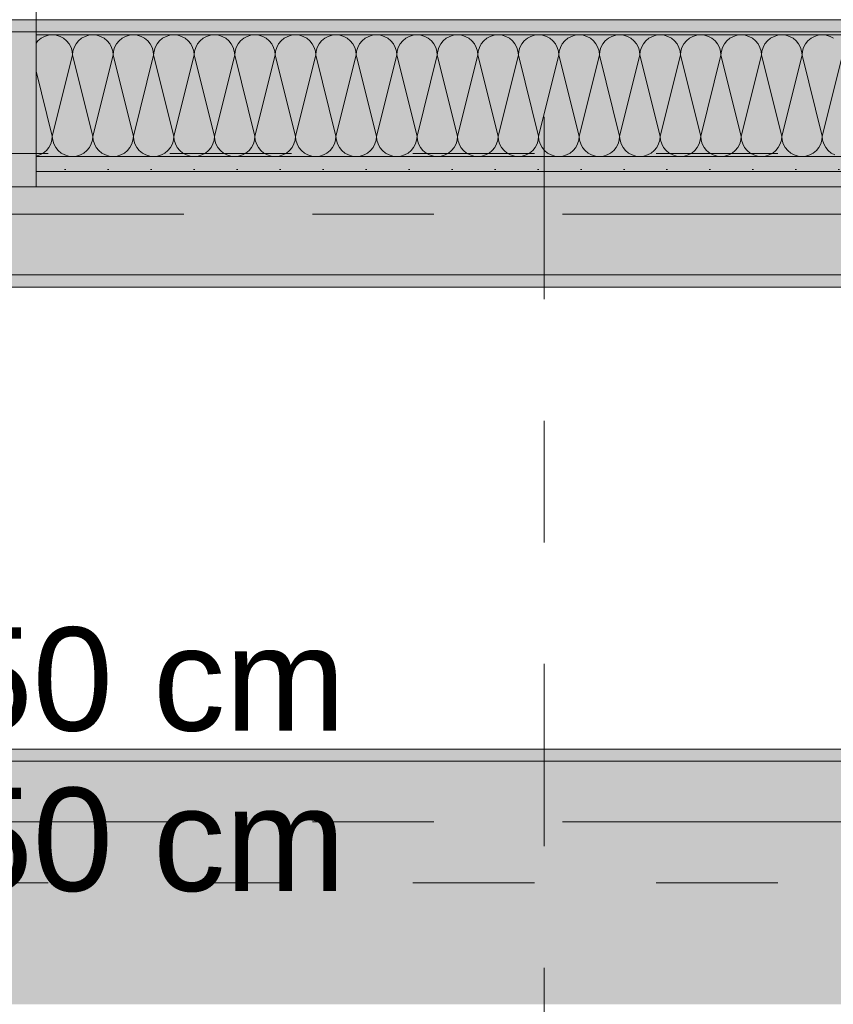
# Model space of a CAD drawing. Header units: metres. Extents: x -3.6 to 85.2, y -11 to 16.8.
# Tile 85 of 256: x 10.056 to 10.726, y 5.2 to 6.01. Entities that reach past the tile are written whole.
import ezdxf

# ---------------------------------------------------------------- set-up
doc = ezdxf.new("R2010")
doc.units = ezdxf.units.M
doc.header["$MEASUREMENT"] = 0
for name, pattern in [('Achse', [0.2, 0.1, -0.05, 0, -0.05]), ('Schnittlinie', [0.3, 0.15, -0.075, 0, -0.075]), ('Strichlinie doppelt', [0.546806, 0.264583, -0.105833, 0.070556, -0.105833])]:
    doc.linetypes.add(name, pattern=pattern)
for name, color, linetype in [('201a - Marker.Schnitt - optisch Grundriss', 7, 'Continuous'), ('451 - Universal.Achsen Raster', 7, 'Continuous'), ('608 - Struktur.Träger', 7, 'Continuous'), ('Neubau_154 - Bemaßung_ Beschriftung.Ausbau - Deckenspiegel', 7, 'Continuous'), ('Neubau_606 - Struktur.Wand Innen Ausbau', 7, 'Continuous'), ('Neubau_653 - Abdeckung.TB Verkofferung', 7, 'Continuous')]:
    doc.layers.add(name, color=color, linetype=linetype)
doc.styles.add('ERSTELLTER_STIL_2', font='txt')
doc.dimstyles.new('ERSTELLTER_STIL__5', dxfattribs={"dimtxt": 0.18, "dimasz": 0.02736, "dimexe": 0.18, "dimexo": 0.0625, "dimgap": 0, "dimtad": 0, "dimtih": 1, "dimtoh": 1, "dimdec": 4, "dimzin": 0, "dimdsep": 46, "dimcen": 0.09, "dimadec": 0, "dimazin": 0, "dimtfac": 1, "dimtdec": 4, "dimtmove": 0, "dimatfit": 3, "dimldrblk": 'ARROWHEAD_11', "dimfxl": 1, "dimtolj": 1, "dimtzin": 0, "dimarcsym": 0})
pattern_1 = [(45, (0, 0), (-0.01767767, 0.01767767), [0, -0.025])]
pattern_2 = [(45, (0, 0), (-0.08485281, 0.08485281), []), (45, (-0.04243, 0.04243), (-0.08485281, 0.08485281), [0.09, -0.03])]

# ---------------------------------------------------------------- blocks, each defined once
blk = doc.blocks.new('*X25')
at = {"layer": 'Neubau_606 - Struktur.Wand Innen Ausbau', "color": 7, "linetype": 'Continuous', "lineweight": 5}
for p, q in [((10.07407, 5.99467), (10.07155, 5.9926)), ((10.07696, 5.99621), (10.07407, 5.99467)), ((10.08008, 5.99716), (10.07696, 5.99621)), ((10.08333, 5.99748), (10.08008, 5.99716)), ((10.08658, 5.99716), (10.08333, 5.99748)), ((10.08971, 5.99621), (10.08658, 5.99716)), ((10.09259, 5.99467), (10.08971, 5.99621)), ((10.09512, 5.9926), (10.09259, 5.99467)), ((10.10741, 5.99467), (10.10488, 5.9926)), ((10.11029, 5.99621), (10.10741, 5.99467)), ((10.11342, 5.99716), (10.11029, 5.99621)), ((10.11667, 5.99748), (10.11342, 5.99716)), ((10.11992, 5.99716), (10.11667, 5.99748)), ((10.12304, 5.99621), (10.11992, 5.99716)), ((10.12593, 5.99467), (10.12304, 5.99621)), ((10.12845, 5.9926), (10.12593, 5.99467)), ((10.14074, 5.99467), (10.13821, 5.9926)), ((10.14362, 5.99621), (10.14074, 5.99467)), ((10.14675, 5.99716), (10.14362, 5.99621)), ((10.15, 5.99748), (10.14675, 5.99716)), ((10.15325, 5.99716), (10.15, 5.99748)), ((10.15638, 5.99621), (10.15325, 5.99716)), ((10.15926, 5.99467), (10.15638, 5.99621)), ((10.16179, 5.9926), (10.15926, 5.99467)), ((10.17407, 5.99467), (10.17155, 5.9926)), ((10.17696, 5.99621), (10.17407, 5.99467)), ((10.18008, 5.99716), (10.17696, 5.99621)), ((10.18333, 5.99748), (10.18008, 5.99716)), ((10.18658, 5.99716), (10.18333, 5.99748)), ((10.18971, 5.99621), (10.18658, 5.99716)), ((10.19259, 5.99467), (10.18971, 5.99621)), ((10.19512, 5.9926), (10.19259, 5.99467)), ((10.20741, 5.99467), (10.20488, 5.9926)), ((10.21029, 5.99621), (10.20741, 5.99467)), ((10.21342, 5.99716), (10.21029, 5.99621)), ((10.21667, 5.99748), (10.21342, 5.99716)), ((10.21992, 5.99716), (10.21667, 5.99748)), ((10.22304, 5.99621), (10.21992, 5.99716)), ((10.22593, 5.99467), (10.22304, 5.99621)), ((10.22845, 5.9926), (10.22593, 5.99467)), ((10.24074, 5.99467), (10.23821, 5.9926)), ((10.24362, 5.99621), (10.24074, 5.99467)), ((10.24675, 5.99716), (10.24362, 5.99621)), ((10.25, 5.99748), (10.24675, 5.99716)), ((10.25325, 5.99716), (10.25, 5.99748)), ((10.25638, 5.99621), (10.25325, 5.99716)), ((10.25926, 5.99467), (10.25638, 5.99621)), ((10.26179, 5.9926), (10.25926, 5.99467)), ((10.27407, 5.99467), (10.27155, 5.9926)), ((10.27696, 5.99621), (10.27407, 5.99467)), ((10.28008, 5.99716), (10.27696, 5.99621)), ((10.28333, 5.99748), (10.28008, 5.99716)), ((10.28658, 5.99716), (10.28333, 5.99748)), ((10.28971, 5.99621), (10.28658, 5.99716)), ((10.29259, 5.99467), (10.28971, 5.99621)), ((10.29512, 5.9926), (10.29259, 5.99467)), ((10.30741, 5.99467), (10.30488, 5.9926)), ((10.31029, 5.99621), (10.30741, 5.99467)), ((10.31342, 5.99716), (10.31029, 5.99621)), ((10.31667, 5.99748), (10.31342, 5.99716)), ((10.31992, 5.99716), (10.31667, 5.99748)), ((10.32304, 5.99621), (10.31992, 5.99716)), ((10.32593, 5.99467), (10.32304, 5.99621)), ((10.32845, 5.9926), (10.32593, 5.99467)), ((10.34074, 5.99467), (10.33821, 5.9926)), ((10.34362, 5.99621), (10.34074, 5.99467)), ((10.34675, 5.99716), (10.34362, 5.99621)), ((10.35, 5.99748), (10.34675, 5.99716)), ((10.35325, 5.99716), (10.35, 5.99748)), ((10.35638, 5.99621), (10.35325, 5.99716)), ((10.35926, 5.99467), (10.35638, 5.99621)), ((10.36179, 5.9926), (10.35926, 5.99467)), ((10.37407, 5.99467), (10.37155, 5.9926)), ((10.37696, 5.99621), (10.37407, 5.99467)), ((10.38008, 5.99716), (10.37696, 5.99621)), ((10.38333, 5.99748), (10.38008, 5.99716)), ((10.38658, 5.99716), (10.38333, 5.99748)), ((10.38971, 5.99621), (10.38658, 5.99716)), ((10.39259, 5.99467), (10.38971, 5.99621)), ((10.39512, 5.9926), (10.39259, 5.99467)), ((10.40741, 5.99467), (10.40488, 5.9926)), ((10.41029, 5.99621), (10.40741, 5.99467)), ((10.41342, 5.99716), (10.41029, 5.99621)), ((10.41667, 5.99748), (10.41342, 5.99716)), ((10.41992, 5.99716), (10.41667, 5.99748)), ((10.42304, 5.99621), (10.41992, 5.99716)), ((10.42593, 5.99467), (10.42304, 5.99621)), ((10.42845, 5.9926), (10.42593, 5.99467)), ((10.44074, 5.99467), (10.43821, 5.9926)), ((10.44362, 5.99621), (10.44074, 5.99467)), ((10.44675, 5.99716), (10.44362, 5.99621)), ((10.45, 5.99748), (10.44675, 5.99716)), ((10.45325, 5.99716), (10.45, 5.99748)), ((10.45638, 5.99621), (10.45325, 5.99716)), ((10.45926, 5.99467), (10.45638, 5.99621)), ((10.46179, 5.9926), (10.45926, 5.99467)), ((10.47407, 5.99467), (10.47155, 5.9926)), ((10.47696, 5.99621), (10.47407, 5.99467)), ((10.48008, 5.99716), (10.47696, 5.99621)), ((10.48333, 5.99748), (10.48008, 5.99716)), ((10.48658, 5.99716), (10.48333, 5.99748)), ((10.48971, 5.99621), (10.48658, 5.99716)), ((10.49259, 5.99467), (10.48971, 5.99621)), ((10.49512, 5.9926), (10.49259, 5.99467)), ((10.50741, 5.99467), (10.50488, 5.9926)), ((10.51029, 5.99621), (10.50741, 5.99467)), ((10.51342, 5.99716), (10.51029, 5.99621)), ((10.51667, 5.99748), (10.51342, 5.99716)), ((10.51992, 5.99716), (10.51667, 5.99748)), ((10.52304, 5.99621), (10.51992, 5.99716)), ((10.52593, 5.99467), (10.52304, 5.99621)), ((10.52845, 5.9926), (10.52593, 5.99467)), ((10.54074, 5.99467), (10.53821, 5.9926)), ((10.54362, 5.99621), (10.54074, 5.99467)), ((10.54675, 5.99716), (10.54362, 5.99621)), ((10.55, 5.99748), (10.54675, 5.99716)), ((10.55325, 5.99716), (10.55, 5.99748)), ((10.55638, 5.99621), (10.55325, 5.99716)), ((10.55926, 5.99467), (10.55638, 5.99621)), ((10.56179, 5.9926), (10.55926, 5.99467)), ((10.57407, 5.99467), (10.57155, 5.9926)), ((10.57696, 5.99621), (10.57407, 5.99467)), ((10.58008, 5.99716), (10.57696, 5.99621)), ((10.58333, 5.99748), (10.58008, 5.99716)), ((10.58658, 5.99716), (10.58333, 5.99748)), ((10.58971, 5.99621), (10.58658, 5.99716)), ((10.59259, 5.99467), (10.58971, 5.99621)), ((10.59512, 5.9926), (10.59259, 5.99467)), ((10.60741, 5.99467), (10.60488, 5.9926)), ((10.61029, 5.99621), (10.60741, 5.99467)), ((10.61342, 5.99716), (10.61029, 5.99621)), ((10.61667, 5.99748), (10.61342, 5.99716)), ((10.61992, 5.99716), (10.61667, 5.99748)), ((10.62304, 5.99621), (10.61992, 5.99716)), ((10.62593, 5.99467), (10.62304, 5.99621)), ((10.62845, 5.9926), (10.62593, 5.99467)), ((10.64074, 5.99467), (10.63821, 5.9926)), ((10.64362, 5.99621), (10.64074, 5.99467)), ((10.64675, 5.99716), (10.64362, 5.99621)), ((10.65, 5.99748), (10.64675, 5.99716)), ((10.65325, 5.99716), (10.65, 5.99748)), ((10.65638, 5.99621), (10.65325, 5.99716)), ((10.65926, 5.99467), (10.65638, 5.99621)), ((10.66179, 5.9926), (10.65926, 5.99467)), ((10.67407, 5.99467), (10.67155, 5.9926)), ((10.67696, 5.99621), (10.67407, 5.99467)), ((10.68008, 5.99716), (10.67696, 5.99621)), ((10.68333, 5.99748), (10.68008, 5.99716)), ((10.68658, 5.99716), (10.68333, 5.99748)), ((10.68971, 5.99621), (10.68658, 5.99716)), ((10.69259, 5.99467), (10.68971, 5.99621)), ((10.69512, 5.9926), (10.69259, 5.99467)), ((10.70741, 5.99467), (10.70488, 5.9926)), ((10.71029, 5.99621), (10.70741, 5.99467)), ((10.71342, 5.99716), (10.71029, 5.99621)), ((10.71667, 5.99748), (10.71342, 5.99716)), ((10.71992, 5.99716), (10.71667, 5.99748)), ((10.72304, 5.99621), (10.71992, 5.99716)), ((10.72593, 5.99467), (10.72304, 5.99621)), ((10.07155, 5.9926), (10.06999, 5.9907)), ((10.09719, 5.99008), (10.09512, 5.9926)), ((10.09873, 5.98719), (10.09719, 5.99008)), ((10.09968, 5.98407), (10.09873, 5.98719)), ((10.10127, 5.98719), (10.10032, 5.98407)), ((10.10281, 5.99008), (10.10127, 5.98719)), ((10.10488, 5.9926), (10.10281, 5.99008)), ((10.13052, 5.99008), (10.12845, 5.9926)), ((10.13206, 5.98719), (10.13052, 5.99008)), ((10.13301, 5.98407), (10.13206, 5.98719)), ((10.1346, 5.98719), (10.13365, 5.98407)), ((10.13614, 5.99008), (10.1346, 5.98719)), ((10.13821, 5.9926), (10.13614, 5.99008)), ((10.16386, 5.99008), (10.16179, 5.9926)), ((10.1654, 5.98719), (10.16386, 5.99008)), ((10.16635, 5.98407), (10.1654, 5.98719)), ((10.16794, 5.98719), (10.16699, 5.98407)), ((10.16948, 5.99008), (10.16794, 5.98719)), ((10.17155, 5.9926), (10.16948, 5.99008)), ((10.19719, 5.99008), (10.19512, 5.9926)), ((10.19873, 5.98719), (10.19719, 5.99008)), ((10.19968, 5.98407), (10.19873, 5.98719)), ((10.20127, 5.98719), (10.20032, 5.98407)), ((10.20281, 5.99008), (10.20127, 5.98719)), ((10.20488, 5.9926), (10.20281, 5.99008)), ((10.23052, 5.99008), (10.22845, 5.9926)), ((10.23206, 5.98719), (10.23052, 5.99008)), ((10.23301, 5.98407), (10.23206, 5.98719)), ((10.2346, 5.98719), (10.23365, 5.98407)), ((10.23614, 5.99008), (10.2346, 5.98719)), ((10.23821, 5.9926), (10.23614, 5.99008)), ((10.26386, 5.99008), (10.26179, 5.9926)), ((10.2654, 5.98719), (10.26386, 5.99008)), ((10.26635, 5.98407), (10.2654, 5.98719)), ((10.26794, 5.98719), (10.26699, 5.98407)), ((10.26948, 5.99008), (10.26794, 5.98719)), ((10.27155, 5.9926), (10.26948, 5.99008)), ((10.29719, 5.99008), (10.29512, 5.9926)), ((10.29873, 5.98719), (10.29719, 5.99008)), ((10.29968, 5.98407), (10.29873, 5.98719)), ((10.30127, 5.98719), (10.30032, 5.98407)), ((10.30281, 5.99008), (10.30127, 5.98719)), ((10.30488, 5.9926), (10.30281, 5.99008)), ((10.33052, 5.99008), (10.32845, 5.9926)), ((10.33206, 5.98719), (10.33052, 5.99008)), ((10.33301, 5.98407), (10.33206, 5.98719)), ((10.3346, 5.98719), (10.33365, 5.98407)), ((10.33614, 5.99008), (10.3346, 5.98719)), ((10.33821, 5.9926), (10.33614, 5.99008)), ((10.36386, 5.99008), (10.36179, 5.9926)), ((10.3654, 5.98719), (10.36386, 5.99008)), ((10.36635, 5.98407), (10.3654, 5.98719)), ((10.36794, 5.98719), (10.36699, 5.98407)), ((10.36948, 5.99008), (10.36794, 5.98719)), ((10.37155, 5.9926), (10.36948, 5.99008)), ((10.39719, 5.99008), (10.39512, 5.9926)), ((10.39873, 5.98719), (10.39719, 5.99008)), ((10.39968, 5.98407), (10.39873, 5.98719)), ((10.40127, 5.98719), (10.40032, 5.98407)), ((10.40281, 5.99008), (10.40127, 5.98719)), ((10.40488, 5.9926), (10.40281, 5.99008)), ((10.43052, 5.99008), (10.42845, 5.9926)), ((10.43206, 5.98719), (10.43052, 5.99008)), ((10.43301, 5.98407), (10.43206, 5.98719)), ((10.4346, 5.98719), (10.43365, 5.98407)), ((10.43614, 5.99008), (10.4346, 5.98719)), ((10.43821, 5.9926), (10.43614, 5.99008)), ((10.46386, 5.99008), (10.46179, 5.9926)), ((10.4654, 5.98719), (10.46386, 5.99008)), ((10.46635, 5.98407), (10.4654, 5.98719)), ((10.46794, 5.98719), (10.46699, 5.98407)), ((10.46948, 5.99008), (10.46794, 5.98719)), ((10.47155, 5.9926), (10.46948, 5.99008)), ((10.49719, 5.99008), (10.49512, 5.9926)), ((10.49873, 5.98719), (10.49719, 5.99008)), ((10.49968, 5.98407), (10.49873, 5.98719)), ((10.50127, 5.98719), (10.50032, 5.98407)), ((10.50281, 5.99008), (10.50127, 5.98719)), ((10.50488, 5.9926), (10.50281, 5.99008)), ((10.53052, 5.99008), (10.52845, 5.9926)), ((10.53206, 5.98719), (10.53052, 5.99008)), ((10.53301, 5.98407), (10.53206, 5.98719)), ((10.5346, 5.98719), (10.53365, 5.98407)), ((10.53614, 5.99008), (10.5346, 5.98719)), ((10.53821, 5.9926), (10.53614, 5.99008)), ((10.56386, 5.99008), (10.56179, 5.9926)), ((10.5654, 5.98719), (10.56386, 5.99008)), ((10.56635, 5.98407), (10.5654, 5.98719)), ((10.56794, 5.98719), (10.56699, 5.98407)), ((10.56948, 5.99008), (10.56794, 5.98719)), ((10.57155, 5.9926), (10.56948, 5.99008)), ((10.59719, 5.99008), (10.59512, 5.9926)), ((10.59873, 5.98719), (10.59719, 5.99008)), ((10.59968, 5.98407), (10.59873, 5.98719)), ((10.60127, 5.98719), (10.60032, 5.98407)), ((10.60281, 5.99008), (10.60127, 5.98719)), ((10.60488, 5.9926), (10.60281, 5.99008)), ((10.63052, 5.99008), (10.62845, 5.9926)), ((10.63206, 5.98719), (10.63052, 5.99008)), ((10.63301, 5.98407), (10.63206, 5.98719)), ((10.6346, 5.98719), (10.63365, 5.98407)), ((10.63614, 5.99008), (10.6346, 5.98719)), ((10.63821, 5.9926), (10.63614, 5.99008)), ((10.66386, 5.99008), (10.66179, 5.9926)), ((10.6654, 5.98719), (10.66386, 5.99008)), ((10.66635, 5.98407), (10.6654, 5.98719)), ((10.66794, 5.98719), (10.66699, 5.98407)), ((10.66948, 5.99008), (10.66794, 5.98719)), ((10.67155, 5.9926), (10.66948, 5.99008)), ((10.69719, 5.99008), (10.69512, 5.9926)), ((10.69873, 5.98719), (10.69719, 5.99008)), ((10.69968, 5.98407), (10.69873, 5.98719)), ((10.70127, 5.98719), (10.70032, 5.98407)), ((10.70281, 5.99008), (10.70127, 5.98719)), ((10.70488, 5.9926), (10.70281, 5.99008)), ((10.1, 5.98082), (10.08333, 5.91415)), ((10.1, 5.98082), (10.09968, 5.98407)), ((10.10032, 5.98407), (10.1, 5.98082)), ((10.1, 5.98082), (10.11667, 5.91415)), ((10.13333, 5.98082), (10.11667, 5.91415)), ((10.13333, 5.98082), (10.13301, 5.98407)), ((10.13365, 5.98407), (10.13333, 5.98082)), ((10.13333, 5.98082), (10.15, 5.91415)), ((10.16667, 5.98082), (10.15, 5.91415)), ((10.16667, 5.98082), (10.16635, 5.98407)), ((10.16699, 5.98407), (10.16667, 5.98082)), ((10.16667, 5.98082), (10.18333, 5.91415)), ((10.2, 5.98082), (10.18333, 5.91415)), ((10.2, 5.98082), (10.19968, 5.98407)), ((10.20032, 5.98407), (10.2, 5.98082)), ((10.2, 5.98082), (10.21667, 5.91415)), ((10.23333, 5.98082), (10.21667, 5.91415)), ((10.23333, 5.98082), (10.23301, 5.98407)), ((10.23365, 5.98407), (10.23333, 5.98082)), ((10.23333, 5.98082), (10.25, 5.91415)), ((10.26667, 5.98082), (10.25, 5.91415)), ((10.26667, 5.98082), (10.26635, 5.98407)), ((10.26699, 5.98407), (10.26667, 5.98082)), ((10.26667, 5.98082), (10.28333, 5.91415)), ((10.3, 5.98082), (10.28333, 5.91415)), ((10.3, 5.98082), (10.29968, 5.98407)), ((10.30032, 5.98407), (10.3, 5.98082)), ((10.3, 5.98082), (10.31667, 5.91415)), ((10.33333, 5.98082), (10.31667, 5.91415)), ((10.33333, 5.98082), (10.33301, 5.98407)), ((10.33365, 5.98407), (10.33333, 5.98082)), ((10.33333, 5.98082), (10.35, 5.91415)), ((10.36667, 5.98082), (10.35, 5.91415)), ((10.36667, 5.98082), (10.36635, 5.98407)), ((10.36699, 5.98407), (10.36667, 5.98082)), ((10.36667, 5.98082), (10.38333, 5.91415)), ((10.4, 5.98082), (10.38333, 5.91415)), ((10.4, 5.98082), (10.39968, 5.98407)), ((10.40032, 5.98407), (10.4, 5.98082)), ((10.4, 5.98082), (10.41667, 5.91415)), ((10.43333, 5.98082), (10.41667, 5.91415)), ((10.43333, 5.98082), (10.43301, 5.98407)), ((10.43365, 5.98407), (10.43333, 5.98082)), ((10.43333, 5.98082), (10.45, 5.91415)), ((10.46667, 5.98082), (10.45, 5.91415)), ((10.46667, 5.98082), (10.46635, 5.98407)), ((10.46699, 5.98407), (10.46667, 5.98082)), ((10.46667, 5.98082), (10.48333, 5.91415)), ((10.5, 5.98082), (10.48333, 5.91415)), ((10.5, 5.98082), (10.49968, 5.98407)), ((10.50032, 5.98407), (10.5, 5.98082)), ((10.5, 5.98082), (10.51667, 5.91415)), ((10.53333, 5.98082), (10.51667, 5.91415)), ((10.53333, 5.98082), (10.53301, 5.98407)), ((10.53365, 5.98407), (10.53333, 5.98082)), ((10.53333, 5.98082), (10.55, 5.91415)), ((10.56667, 5.98082), (10.55, 5.91415)), ((10.56667, 5.98082), (10.56635, 5.98407)), ((10.56699, 5.98407), (10.56667, 5.98082)), ((10.56667, 5.98082), (10.58333, 5.91415)), ((10.6, 5.98082), (10.58333, 5.91415)), ((10.6, 5.98082), (10.59968, 5.98407)), ((10.60032, 5.98407), (10.6, 5.98082)), ((10.6, 5.98082), (10.61667, 5.91415)), ((10.63333, 5.98082), (10.61667, 5.91415)), ((10.63333, 5.98082), (10.63301, 5.98407)), ((10.63365, 5.98407), (10.63333, 5.98082)), ((10.63333, 5.98082), (10.65, 5.91415)), ((10.66667, 5.98082), (10.65, 5.91415)), ((10.66667, 5.98082), (10.66635, 5.98407)), ((10.66699, 5.98407), (10.66667, 5.98082)), ((10.66667, 5.98082), (10.68333, 5.91415)), ((10.7, 5.98082), (10.68333, 5.91415)), ((10.7, 5.98082), (10.69968, 5.98407)), ((10.70032, 5.98407), (10.7, 5.98082)), ((10.7, 5.98082), (10.71667, 5.91415)), ((10.73333, 5.98082), (10.71667, 5.91415)), ((10.06999, 5.96753), (10.08333, 5.91415)), ((10.08301, 5.9109), (10.08333, 5.91415)), ((10.08333, 5.91415), (10.08365, 5.9109)), ((10.11635, 5.9109), (10.11667, 5.91415)), ((10.11667, 5.91415), (10.11699, 5.9109)), ((10.14968, 5.9109), (10.15, 5.91415)), ((10.15, 5.91415), (10.15032, 5.9109)), ((10.18301, 5.9109), (10.18333, 5.91415)), ((10.18333, 5.91415), (10.18365, 5.9109)), ((10.21635, 5.9109), (10.21667, 5.91415)), ((10.21667, 5.91415), (10.21699, 5.9109)), ((10.24968, 5.9109), (10.25, 5.91415)), ((10.25, 5.91415), (10.25032, 5.9109)), ((10.28301, 5.9109), (10.28333, 5.91415)), ((10.28333, 5.91415), (10.28365, 5.9109)), ((10.31635, 5.9109), (10.31667, 5.91415)), ((10.31667, 5.91415), (10.31699, 5.9109)), ((10.34968, 5.9109), (10.35, 5.91415)), ((10.35, 5.91415), (10.35032, 5.9109)), ((10.38301, 5.9109), (10.38333, 5.91415)), ((10.38333, 5.91415), (10.38365, 5.9109)), ((10.41635, 5.9109), (10.41667, 5.91415)), ((10.41667, 5.91415), (10.41699, 5.9109)), ((10.44968, 5.9109), (10.45, 5.91415)), ((10.45, 5.91415), (10.45032, 5.9109)), ((10.48301, 5.9109), (10.48333, 5.91415)), ((10.48333, 5.91415), (10.48365, 5.9109)), ((10.51635, 5.9109), (10.51667, 5.91415)), ((10.51667, 5.91415), (10.51699, 5.9109)), ((10.54968, 5.9109), (10.55, 5.91415)), ((10.55, 5.91415), (10.55032, 5.9109)), ((10.58301, 5.9109), (10.58333, 5.91415)), ((10.58333, 5.91415), (10.58365, 5.9109)), ((10.61635, 5.9109), (10.61667, 5.91415)), ((10.61667, 5.91415), (10.61699, 5.9109)), ((10.64968, 5.9109), (10.65, 5.91415)), ((10.65, 5.91415), (10.65032, 5.9109)), ((10.68301, 5.9109), (10.68333, 5.91415)), ((10.68333, 5.91415), (10.68365, 5.9109)), ((10.71635, 5.9109), (10.71667, 5.91415)), ((10.71667, 5.91415), (10.71699, 5.9109)), ((10.08052, 5.90489), (10.08206, 5.90777)), ((10.08206, 5.90777), (10.08301, 5.9109)), ((10.08365, 5.9109), (10.0846, 5.90777)), ((10.0846, 5.90777), (10.08614, 5.90489)), ((10.11386, 5.90489), (10.1154, 5.90777)), ((10.1154, 5.90777), (10.11635, 5.9109)), ((10.11699, 5.9109), (10.11794, 5.90777)), ((10.11794, 5.90777), (10.11948, 5.90489)), ((10.14719, 5.90489), (10.14873, 5.90777)), ((10.14873, 5.90777), (10.14968, 5.9109)), ((10.15032, 5.9109), (10.15127, 5.90777)), ((10.15127, 5.90777), (10.15281, 5.90489)), ((10.18052, 5.90489), (10.18206, 5.90777)), ((10.18206, 5.90777), (10.18301, 5.9109)), ((10.18365, 5.9109), (10.1846, 5.90777)), ((10.1846, 5.90777), (10.18614, 5.90489)), ((10.21386, 5.90489), (10.2154, 5.90777)), ((10.2154, 5.90777), (10.21635, 5.9109)), ((10.21699, 5.9109), (10.21794, 5.90777)), ((10.21794, 5.90777), (10.21948, 5.90489)), ((10.24719, 5.90489), (10.24873, 5.90777)), ((10.24873, 5.90777), (10.24968, 5.9109)), ((10.25032, 5.9109), (10.25127, 5.90777)), ((10.25127, 5.90777), (10.25281, 5.90489)), ((10.28052, 5.90489), (10.28206, 5.90777)), ((10.28206, 5.90777), (10.28301, 5.9109)), ((10.28365, 5.9109), (10.2846, 5.90777)), ((10.2846, 5.90777), (10.28614, 5.90489)), ((10.31386, 5.90489), (10.3154, 5.90777)), ((10.3154, 5.90777), (10.31635, 5.9109)), ((10.31699, 5.9109), (10.31794, 5.90777)), ((10.31794, 5.90777), (10.31948, 5.90489)), ((10.34719, 5.90489), (10.34873, 5.90777)), ((10.34873, 5.90777), (10.34968, 5.9109)), ((10.35032, 5.9109), (10.35127, 5.90777)), ((10.35127, 5.90777), (10.35281, 5.90489)), ((10.38052, 5.90489), (10.38206, 5.90777)), ((10.38206, 5.90777), (10.38301, 5.9109)), ((10.38365, 5.9109), (10.3846, 5.90777)), ((10.3846, 5.90777), (10.38614, 5.90489)), ((10.41386, 5.90489), (10.4154, 5.90777)), ((10.4154, 5.90777), (10.41635, 5.9109)), ((10.41699, 5.9109), (10.41794, 5.90777)), ((10.41794, 5.90777), (10.41948, 5.90489)), ((10.44719, 5.90489), (10.44873, 5.90777)), ((10.44873, 5.90777), (10.44968, 5.9109)), ((10.45032, 5.9109), (10.45127, 5.90777)), ((10.45127, 5.90777), (10.45281, 5.90489)), ((10.48052, 5.90489), (10.48206, 5.90777)), ((10.48206, 5.90777), (10.48301, 5.9109)), ((10.48365, 5.9109), (10.4846, 5.90777)), ((10.4846, 5.90777), (10.48614, 5.90489)), ((10.51386, 5.90489), (10.5154, 5.90777)), ((10.5154, 5.90777), (10.51635, 5.9109)), ((10.51699, 5.9109), (10.51794, 5.90777)), ((10.51794, 5.90777), (10.51948, 5.90489)), ((10.54719, 5.90489), (10.54873, 5.90777)), ((10.54873, 5.90777), (10.54968, 5.9109)), ((10.55032, 5.9109), (10.55127, 5.90777)), ((10.55127, 5.90777), (10.55281, 5.90489)), ((10.58052, 5.90489), (10.58206, 5.90777)), ((10.58206, 5.90777), (10.58301, 5.9109)), ((10.58365, 5.9109), (10.5846, 5.90777)), ((10.5846, 5.90777), (10.58614, 5.90489)), ((10.61386, 5.90489), (10.6154, 5.90777)), ((10.6154, 5.90777), (10.61635, 5.9109)), ((10.61699, 5.9109), (10.61794, 5.90777)), ((10.61794, 5.90777), (10.61948, 5.90489)), ((10.64719, 5.90489), (10.64873, 5.90777)), ((10.64873, 5.90777), (10.64968, 5.9109)), ((10.65032, 5.9109), (10.65127, 5.90777)), ((10.65127, 5.90777), (10.65281, 5.90489)), ((10.68052, 5.90489), (10.68206, 5.90777)), ((10.68206, 5.90777), (10.68301, 5.9109)), ((10.68365, 5.9109), (10.6846, 5.90777)), ((10.6846, 5.90777), (10.68614, 5.90489)), ((10.71386, 5.90489), (10.7154, 5.90777)), ((10.7154, 5.90777), (10.71635, 5.9109)), ((10.71699, 5.9109), (10.71794, 5.90777)), ((10.71794, 5.90777), (10.71948, 5.90489)), ((10.06999, 5.89782), (10.07304, 5.89875)), ((10.07304, 5.89875), (10.07593, 5.90029)), ((10.07593, 5.90029), (10.07845, 5.90236)), ((10.07845, 5.90236), (10.08052, 5.90489)), ((10.08614, 5.90489), (10.08821, 5.90236)), ((10.08821, 5.90236), (10.09074, 5.90029)), ((10.09074, 5.90029), (10.09362, 5.89875)), ((10.09362, 5.89875), (10.09675, 5.8978)), ((10.09675, 5.8978), (10.1, 5.89748)), ((10.1, 5.89748), (10.10325, 5.8978)), ((10.10325, 5.8978), (10.10638, 5.89875)), ((10.10638, 5.89875), (10.10926, 5.90029)), ((10.10926, 5.90029), (10.11179, 5.90236)), ((10.11179, 5.90236), (10.11386, 5.90489)), ((10.11948, 5.90489), (10.12155, 5.90236)), ((10.12155, 5.90236), (10.12407, 5.90029)), ((10.12407, 5.90029), (10.12696, 5.89875)), ((10.12696, 5.89875), (10.13008, 5.8978)), ((10.13008, 5.8978), (10.13333, 5.89748)), ((10.13333, 5.89748), (10.13658, 5.8978)), ((10.13658, 5.8978), (10.13971, 5.89875)), ((10.13971, 5.89875), (10.14259, 5.90029)), ((10.14259, 5.90029), (10.14512, 5.90236)), ((10.14512, 5.90236), (10.14719, 5.90489)), ((10.15281, 5.90489), (10.15488, 5.90236)), ((10.15488, 5.90236), (10.15741, 5.90029)), ((10.15741, 5.90029), (10.16029, 5.89875)), ((10.16029, 5.89875), (10.16342, 5.8978)), ((10.16342, 5.8978), (10.16667, 5.89748)), ((10.16667, 5.89748), (10.16992, 5.8978)), ((10.16992, 5.8978), (10.17304, 5.89875)), ((10.17304, 5.89875), (10.17593, 5.90029)), ((10.17593, 5.90029), (10.17845, 5.90236)), ((10.17845, 5.90236), (10.18052, 5.90489)), ((10.18614, 5.90489), (10.18821, 5.90236)), ((10.18821, 5.90236), (10.19074, 5.90029)), ((10.19074, 5.90029), (10.19362, 5.89875)), ((10.19362, 5.89875), (10.19675, 5.8978)), ((10.19675, 5.8978), (10.2, 5.89748)), ((10.2, 5.89748), (10.20325, 5.8978)), ((10.20325, 5.8978), (10.20638, 5.89875)), ((10.20638, 5.89875), (10.20926, 5.90029)), ((10.20926, 5.90029), (10.21179, 5.90236)), ((10.21179, 5.90236), (10.21386, 5.90489)), ((10.21948, 5.90489), (10.22155, 5.90236)), ((10.22155, 5.90236), (10.22407, 5.90029)), ((10.22407, 5.90029), (10.22696, 5.89875)), ((10.22696, 5.89875), (10.23008, 5.8978)), ((10.23008, 5.8978), (10.23333, 5.89748)), ((10.23333, 5.89748), (10.23658, 5.8978)), ((10.23658, 5.8978), (10.23971, 5.89875)), ((10.23971, 5.89875), (10.24259, 5.90029)), ((10.24259, 5.90029), (10.24512, 5.90236)), ((10.24512, 5.90236), (10.24719, 5.90489)), ((10.25281, 5.90489), (10.25488, 5.90236)), ((10.25488, 5.90236), (10.25741, 5.90029)), ((10.25741, 5.90029), (10.26029, 5.89875)), ((10.26029, 5.89875), (10.26342, 5.8978)), ((10.26342, 5.8978), (10.26667, 5.89748)), ((10.26667, 5.89748), (10.26992, 5.8978)), ((10.26992, 5.8978), (10.27304, 5.89875)), ((10.27304, 5.89875), (10.27593, 5.90029)), ((10.27593, 5.90029), (10.27845, 5.90236)), ((10.27845, 5.90236), (10.28052, 5.90489)), ((10.28614, 5.90489), (10.28821, 5.90236)), ((10.28821, 5.90236), (10.29074, 5.90029)), ((10.29074, 5.90029), (10.29362, 5.89875)), ((10.29362, 5.89875), (10.29675, 5.8978)), ((10.29675, 5.8978), (10.3, 5.89748)), ((10.3, 5.89748), (10.30325, 5.8978)), ((10.30325, 5.8978), (10.30638, 5.89875)), ((10.30638, 5.89875), (10.30926, 5.90029)), ((10.30926, 5.90029), (10.31179, 5.90236)), ((10.31179, 5.90236), (10.31386, 5.90489)), ((10.31948, 5.90489), (10.32155, 5.90236)), ((10.32155, 5.90236), (10.32407, 5.90029)), ((10.32407, 5.90029), (10.32696, 5.89875)), ((10.32696, 5.89875), (10.33008, 5.8978)), ((10.33008, 5.8978), (10.33333, 5.89748)), ((10.33333, 5.89748), (10.33658, 5.8978)), ((10.33658, 5.8978), (10.33971, 5.89875)), ((10.33971, 5.89875), (10.34259, 5.90029)), ((10.34259, 5.90029), (10.34512, 5.90236)), ((10.34512, 5.90236), (10.34719, 5.90489)), ((10.35281, 5.90489), (10.35488, 5.90236)), ((10.35488, 5.90236), (10.35741, 5.90029)), ((10.35741, 5.90029), (10.36029, 5.89875)), ((10.36029, 5.89875), (10.36342, 5.8978)), ((10.36342, 5.8978), (10.36667, 5.89748)), ((10.36667, 5.89748), (10.36992, 5.8978)), ((10.36992, 5.8978), (10.37304, 5.89875)), ((10.37304, 5.89875), (10.37593, 5.90029)), ((10.37593, 5.90029), (10.37845, 5.90236)), ((10.37845, 5.90236), (10.38052, 5.90489)), ((10.38614, 5.90489), (10.38821, 5.90236)), ((10.38821, 5.90236), (10.39074, 5.90029)), ((10.39074, 5.90029), (10.39362, 5.89875)), ((10.39362, 5.89875), (10.39675, 5.8978)), ((10.39675, 5.8978), (10.4, 5.89748)), ((10.4, 5.89748), (10.40325, 5.8978)), ((10.40325, 5.8978), (10.40638, 5.89875)), ((10.40638, 5.89875), (10.40926, 5.90029)), ((10.40926, 5.90029), (10.41179, 5.90236)), ((10.41179, 5.90236), (10.41386, 5.90489)), ((10.41948, 5.90489), (10.42155, 5.90236)), ((10.42155, 5.90236), (10.42407, 5.90029)), ((10.42407, 5.90029), (10.42696, 5.89875)), ((10.42696, 5.89875), (10.43008, 5.8978)), ((10.43008, 5.8978), (10.43333, 5.89748)), ((10.43333, 5.89748), (10.43658, 5.8978)), ((10.43658, 5.8978), (10.43971, 5.89875)), ((10.43971, 5.89875), (10.44259, 5.90029)), ((10.44259, 5.90029), (10.44512, 5.90236)), ((10.44512, 5.90236), (10.44719, 5.90489)), ((10.45281, 5.90489), (10.45488, 5.90236)), ((10.45488, 5.90236), (10.45741, 5.90029)), ((10.45741, 5.90029), (10.46029, 5.89875)), ((10.46029, 5.89875), (10.46342, 5.8978)), ((10.46342, 5.8978), (10.46667, 5.89748)), ((10.46667, 5.89748), (10.46992, 5.8978)), ((10.46992, 5.8978), (10.47304, 5.89875)), ((10.47304, 5.89875), (10.47593, 5.90029)), ((10.47593, 5.90029), (10.47845, 5.90236)), ((10.47845, 5.90236), (10.48052, 5.90489)), ((10.48614, 5.90489), (10.48821, 5.90236)), ((10.48821, 5.90236), (10.49074, 5.90029)), ((10.49074, 5.90029), (10.49362, 5.89875)), ((10.49362, 5.89875), (10.49675, 5.8978)), ((10.49675, 5.8978), (10.5, 5.89748)), ((10.5, 5.89748), (10.50325, 5.8978)), ((10.50325, 5.8978), (10.50638, 5.89875)), ((10.50638, 5.89875), (10.50926, 5.90029)), ((10.50926, 5.90029), (10.51179, 5.90236)), ((10.51179, 5.90236), (10.51386, 5.90489)), ((10.51948, 5.90489), (10.52155, 5.90236)), ((10.52155, 5.90236), (10.52407, 5.90029)), ((10.52407, 5.90029), (10.52696, 5.89875)), ((10.52696, 5.89875), (10.53008, 5.8978)), ((10.53008, 5.8978), (10.53333, 5.89748)), ((10.53333, 5.89748), (10.53658, 5.8978)), ((10.53658, 5.8978), (10.53971, 5.89875)), ((10.53971, 5.89875), (10.54259, 5.90029)), ((10.54259, 5.90029), (10.54512, 5.90236)), ((10.54512, 5.90236), (10.54719, 5.90489)), ((10.55281, 5.90489), (10.55488, 5.90236)), ((10.55488, 5.90236), (10.55741, 5.90029)), ((10.55741, 5.90029), (10.56029, 5.89875)), ((10.56029, 5.89875), (10.56342, 5.8978)), ((10.56342, 5.8978), (10.56667, 5.89748)), ((10.56667, 5.89748), (10.56992, 5.8978)), ((10.56992, 5.8978), (10.57304, 5.89875)), ((10.57304, 5.89875), (10.57593, 5.90029)), ((10.57593, 5.90029), (10.57845, 5.90236)), ((10.57845, 5.90236), (10.58052, 5.90489)), ((10.58614, 5.90489), (10.58821, 5.90236)), ((10.58821, 5.90236), (10.59074, 5.90029)), ((10.59074, 5.90029), (10.59362, 5.89875)), ((10.59362, 5.89875), (10.59675, 5.8978)), ((10.59675, 5.8978), (10.6, 5.89748)), ((10.6, 5.89748), (10.60325, 5.8978)), ((10.60325, 5.8978), (10.60638, 5.89875)), ((10.60638, 5.89875), (10.60926, 5.90029)), ((10.60926, 5.90029), (10.61179, 5.90236)), ((10.61179, 5.90236), (10.61386, 5.90489)), ((10.61948, 5.90489), (10.62155, 5.90236)), ((10.62155, 5.90236), (10.62407, 5.90029)), ((10.62407, 5.90029), (10.62696, 5.89875)), ((10.62696, 5.89875), (10.63008, 5.8978)), ((10.63008, 5.8978), (10.63333, 5.89748)), ((10.63333, 5.89748), (10.63658, 5.8978)), ((10.63658, 5.8978), (10.63971, 5.89875)), ((10.63971, 5.89875), (10.64259, 5.90029)), ((10.64259, 5.90029), (10.64512, 5.90236)), ((10.64512, 5.90236), (10.64719, 5.90489)), ((10.65281, 5.90489), (10.65488, 5.90236)), ((10.65488, 5.90236), (10.65741, 5.90029)), ((10.65741, 5.90029), (10.66029, 5.89875)), ((10.66029, 5.89875), (10.66342, 5.8978)), ((10.66342, 5.8978), (10.66667, 5.89748)), ((10.66667, 5.89748), (10.66992, 5.8978)), ((10.66992, 5.8978), (10.67304, 5.89875)), ((10.67304, 5.89875), (10.67593, 5.90029)), ((10.67593, 5.90029), (10.67845, 5.90236)), ((10.67845, 5.90236), (10.68052, 5.90489)), ((10.68614, 5.90489), (10.68821, 5.90236)), ((10.68821, 5.90236), (10.69074, 5.90029)), ((10.69074, 5.90029), (10.69362, 5.89875)), ((10.69362, 5.89875), (10.69675, 5.8978)), ((10.69675, 5.8978), (10.7, 5.89748)), ((10.7, 5.89748), (10.70325, 5.8978)), ((10.70325, 5.8978), (10.70638, 5.89875)), ((10.70638, 5.89875), (10.70926, 5.90029)), ((10.70926, 5.90029), (10.71179, 5.90236)), ((10.71179, 5.90236), (10.71386, 5.90489)), ((10.71948, 5.90489), (10.72155, 5.90236)), ((10.72155, 5.90236), (10.72407, 5.90029)), ((10.72407, 5.90029), (10.72696, 5.89875))]:
    blk.add_line(p, q, dxfattribs=at)
blk = doc.blocks.new('ARROWHEAD_11')
at = {"color": 0, "linetype": 'Continuous', "lineweight": 0}
blk.add_line((0, 0), (-1, 0), dxfattribs=at)
at = {"color": 0, "linetype": 'Continuous', "lineweight": 0, "const_width": 0.25, "flags": 128}
blk.add_lwpolyline([(-0.125, 0, 1), (0.125, 0, 1)], format="xyb", close=True, dxfattribs=at)

msp = doc.modelspace()

# ---------------------------------------------------------------- hatches: boundary and pattern name
at = {"layer": '608 - Struktur.Träger', "linetype": 'Continuous', "lineweight": 0, "true_color": 0x000000}
h = msp.add_hatch(dxfattribs=at)
h.set_pattern_fill('Gips_0001', color=18, style=0, pattern_type=2)
h.set_pattern_definition(pattern_1)
h.paths.add_polyline_path([(7.88999, 6.00998), (7.88999, 5.99998), (11.16999, 5.99998), (11.16999, 6.00998)])
h = msp.add_hatch(dxfattribs=at)
h.set_pattern_fill('Beton__Stahlbeton_0001', color=18, style=0, pattern_type=2)
h.set_pattern_definition(pattern_2)
h.paths.add_polyline_path([(0.68999, 5.99998), (0.37999, 5.99998), (0.37999, 5.79998), (0.68999, 5.79998), (7.56999, 5.79998), (7.88999, 5.79998), (11.16999, 5.79998), (11.48999, 5.79998), (14.85997, 5.79998), (15.01997, 5.79998), (18.36999, 5.79998), (18.68999, 5.79998), (22.03997, 5.79998), (22.19997, 5.79998), (25.56999, 5.79998), (25.88999, 5.79998), (32.76999, 5.79998), (33.08999, 5.79998), (36.45999, 5.79998), (36.59999, 5.79998), (39.96999, 5.79998), (40.28999, 5.79998), (47.16999, 5.79998), (47.48999, 5.79998), (54.36999, 5.79998), (54.68999, 5.79998), (58.06, 5.79998), (58.195, 5.79998), (61.56999, 5.79998), (61.87999, 5.79998), (61.87999, 5.99998), (61.56999, 5.99998), (54.68999, 5.99998), (54.36999, 5.99998), (50.9225, 5.99998), (50.8575, 5.99998), (47.48999, 5.99998), (47.16999, 5.99998), (40.28999, 5.99998), (39.96999, 5.99998), (33.08999, 5.99998), (32.76999, 5.99998), (25.88999, 5.99998), (25.56999, 5.99998), (18.68999, 5.99998), (18.36999, 5.99998), (11.48999, 5.99998), (11.16999, 5.99998), (7.88999, 5.99998), (7.56999, 5.99998)])
h = msp.add_hatch(dxfattribs=at)
h.set_pattern_fill('Gips_0001', color=18, style=0, pattern_type=2)
h.set_pattern_definition(pattern_1)
h.paths.add_polyline_path([(7.88999, 5.78998), (11.16999, 5.78998), (11.16999, 5.79998), (7.88999, 5.79998)])
h = msp.add_hatch(dxfattribs=at)
h.set_pattern_fill('Gips_0001', color=18, style=0, pattern_type=2)
h.set_pattern_definition(pattern_1)
h.paths.add_polyline_path([(11.16999, 5.40998), (7.88999, 5.40998), (7.88999, 5.39998), (11.16999, 5.39998)])
h = msp.add_hatch(dxfattribs=at)
h.set_pattern_fill('Beton__Stahlbeton_0001', color=18, style=0, pattern_type=2)
h.set_pattern_definition(pattern_2)
h.paths.add_polyline_path([(0.68999, 5.39998), (0.37999, 5.39998), (0.37999, 5.19998), (0.68999, 5.19998), (7.56999, 5.19998), (7.88999, 5.19998), (11.16999, 5.19998), (11.48999, 5.19998), (14.85997, 5.19998), (15.01997, 5.19998), (18.36999, 5.19998), (18.68999, 5.19998), (22.03997, 5.19998), (22.19997, 5.19998), (25.56999, 5.19998), (25.88999, 5.19998), (29.25997, 5.19998), (29.41997, 5.19998), (32.76999, 5.19998), (33.08999, 5.19998), (36.45999, 5.19998), (36.59999, 5.19998), (39.96999, 5.19998), (40.28999, 5.19998), (47.15998, 5.19998), (47.48999, 5.19998), (54.36999, 5.19998), (54.68999, 5.19998), (58.06, 5.19998), (58.195, 5.19998), (61.56999, 5.19998), (61.87999, 5.19998), (61.87999, 5.39998), (61.56999, 5.39998), (58.195, 5.39998), (58.06, 5.39998), (54.68999, 5.39998), (54.36999, 5.39998), (47.48999, 5.39998), (47.16999, 5.39998), (40.28999, 5.39998), (39.96999, 5.39998), (36.59999, 5.39998), (36.45999, 5.39998), (33.08999, 5.39998), (32.76999, 5.39998), (29.41997, 5.39998), (29.25997, 5.39998), (25.88999, 5.39998), (25.56999, 5.39998), (22.19997, 5.39998), (22.03997, 5.39998), (18.68999, 5.39998), (18.36999, 5.39998), (15.01997, 5.39998), (14.85997, 5.39998), (11.48999, 5.39998), (11.16999, 5.39998), (7.88999, 5.39998), (7.56999, 5.39998)])
at = {"layer": 'Neubau_606 - Struktur.Wand Innen Ausbau', "linetype": 'Continuous', "lineweight": 0, "true_color": 0x000000}
h = msp.add_hatch(dxfattribs=at)
h.set_pattern_fill('Gips_0001', color=18, style=0, pattern_type=2)
h.set_pattern_definition(pattern_1)
h.paths.add_polyline_path([(10.06999, 6.00998), (10.06999, 5.99748), (11.16999, 5.99748), (11.16999, 6.00998)])
h = msp.add_hatch(dxfattribs=at)
h.set_pattern_fill('Gips_0001', color=18, style=0, pattern_type=2)
h.set_pattern_definition(pattern_1)
h.paths.add_polyline_path([(10.06999, 5.88498), (11.16999, 5.88498), (11.16999, 5.89748), (10.06999, 5.89748)])
h = msp.add_hatch(dxfattribs=at)
h.set_pattern_fill('Gips_0001', color=18, style=0, pattern_type=2)
h.set_pattern_definition(pattern_1)
h.paths.add_polyline_path([(10.06999, 5.87248), (11.16999, 5.87248), (11.16999, 5.88498), (10.06999, 5.88498)])

# ---------------------------------------------------------------- linework, layer by layer
at = {"layer": '201a - Marker.Schnitt - optisch Grundriss', "color": 7, "linetype": 'Schnittlinie', "lineweight": 13}
msp.add_line((10.48801, 14.48), (10.48801, -0.78), dxfattribs=at)
at = {"layer": '451 - Universal.Achsen Raster', "color": 160, "linetype": 'Strichlinie doppelt', "lineweight": 9, "true_color": 0x3232ff}
for p, q in [((64.93503, 5.84998), (-3.175, 5.84998)), ((64.93503, 5.34998), (-3.175, 5.34998))]:
    msp.add_line(p, q, dxfattribs=at)
at = {"layer": '608 - Struktur.Träger', "color": 7, "linetype": 'Continuous', "lineweight": 5}
for p, q in [((11.16999, 6.00998), (7.88999, 6.00998)), ((11.16999, 5.78998), (7.88999, 5.78998)), ((11.16999, 5.40998), (7.88999, 5.40998))]:
    msp.add_line(p, q, dxfattribs=at)
at = {"layer": '608 - Struktur.Träger', "color": 7, "linetype": 'Continuous', "lineweight": 13}
for p, q in [((11.16999, 5.99998), (7.88999, 5.99998)), ((0.37999, 5.78998), (61.87999, 5.78998)), ((0.37999, 5.40998), (61.87999, 5.40998)), ((11.16999, 5.39998), (7.88999, 5.39998))]:
    msp.add_line(p, q, dxfattribs=at)
at = {"layer": '608 - Struktur.Träger', "color": 7, "linetype": 'Achse', "lineweight": 9}
for p, q in [((0.37999, 5.89998), (61.87999, 5.89998)), ((0.37999, 5.29998), (61.87999, 5.29998))]:
    msp.add_line(p, q, dxfattribs=at)
at = {"layer": '608 - Struktur.Träger', "color": 7, "linetype": 'Continuous', "lineweight": 13, "flags": 128}
msp.add_lwpolyline([(32.76999, 5.79998), (25.88999, 5.79998), (25.56999, 5.79998), (22.19997, 5.79998), (22.03997, 5.79998), (18.68999, 5.79998), (18.36999, 5.79998), (15.01997, 5.79998), (14.85997, 5.79998), (11.48999, 5.79998), (11.16999, 5.79998), (7.88999, 5.79998), (7.56999, 5.79998), (0.68999, 5.79998), (0.37999, 5.79998)], dxfattribs=at)
at = {"layer": 'Neubau_606 - Struktur.Wand Innen Ausbau', "color": 1, "linetype": 'Continuous', "lineweight": 13}
for p, q in [((10.06999, 6.02248), (10.06999, 6.00998)), ((10.06999, 6.00998), (10.06999, 5.99748)), ((11.16999, 5.99748), (10.06999, 5.99748)), ((10.06999, 5.99748), (10.06999, 5.89748)), ((11.16999, 5.89748), (10.06999, 5.89748)), ((10.06999, 5.89748), (10.06999, 5.88498)), ((10.06999, 5.88498), (10.06999, 5.87248)), ((9.05999, 5.87248), (10.06999, 5.87248))]:
    msp.add_line(p, q, dxfattribs=at)
at = {"layer": 'Neubau_606 - Struktur.Wand Innen Ausbau', "color": 1, "linetype": 'Continuous', "lineweight": 9}
for p, q in [((11.16999, 6.00998), (10.06999, 6.00998)), ((11.16999, 5.88498), (10.06999, 5.88498))]:
    msp.add_line(p, q, dxfattribs=at)
at = {"layer": 'Neubau_606 - Struktur.Wand Innen Ausbau', "color": 1, "linetype": 'Continuous', "lineweight": 13, "flags": 128}
msp.add_lwpolyline([(10.06999, 5.87248), (11.16999, 5.87248)], dxfattribs=at)
at = {"layer": 'Neubau_653 - Abdeckung.TB Verkofferung', "color": 1, "linetype": 'Continuous', "lineweight": 9}
msp.add_line((7.80499, 5.87248), (11.24499, 5.87248), dxfattribs=at)

# ---------------------------------------------------------------- block references
at = {"layer": 'Neubau_606 - Struktur.Wand Innen Ausbau', "color": 1, "lineweight": 13}
msp.add_blockref('*X25', (0, 0), dxfattribs=at)

# ---------------------------------------------------------------- texts
at = {"layer": 'Neubau_154 - Bemaßung_ Beschriftung.Ausbau - Deckenspiegel', "color": 1, "linetype": 'Continuous', "lineweight": 13, "insert": (8.99141, 5.642), "char_height": 0.085, "attachment_point": 1, "line_spacing_factor": 0.930912, "style": 'ERSTELLTER_STIL_2'}
msp.add_mtext('\\A1;{\\pql;\\fArial|b0|i0|c0|p38;CW 50\\P\\pql;\\fArial|b0|i0|c0|p38;max. Achsabstand 50 cm\\P\\pql;\\fArial|b0|i0|c0|p38;max. Spannweite 250 \\fArial|b0|i0|c0|p38;c\\fArial|b0|i0|c0|p38;m }', dxfattribs=at)

# ---------------------------------------------------------------- leaders
at = {"layer": 'Neubau_154 - Bemaßung_ Beschriftung.Ausbau - Deckenspiegel', "color": 1, "linetype": 'Continuous', "lineweight": 13, "annotation_type": 0, "has_hookline": 1, "hookline_direction": 0, "text_width": 1.31665}
msp.add_leader([(8.74499, 6.08992), (8.93861, 5.642), (8.99141, 5.642)], dimstyle='ERSTELLTER_STIL__5', dxfattribs=at)

doc.saveas('drawing.dxf')
